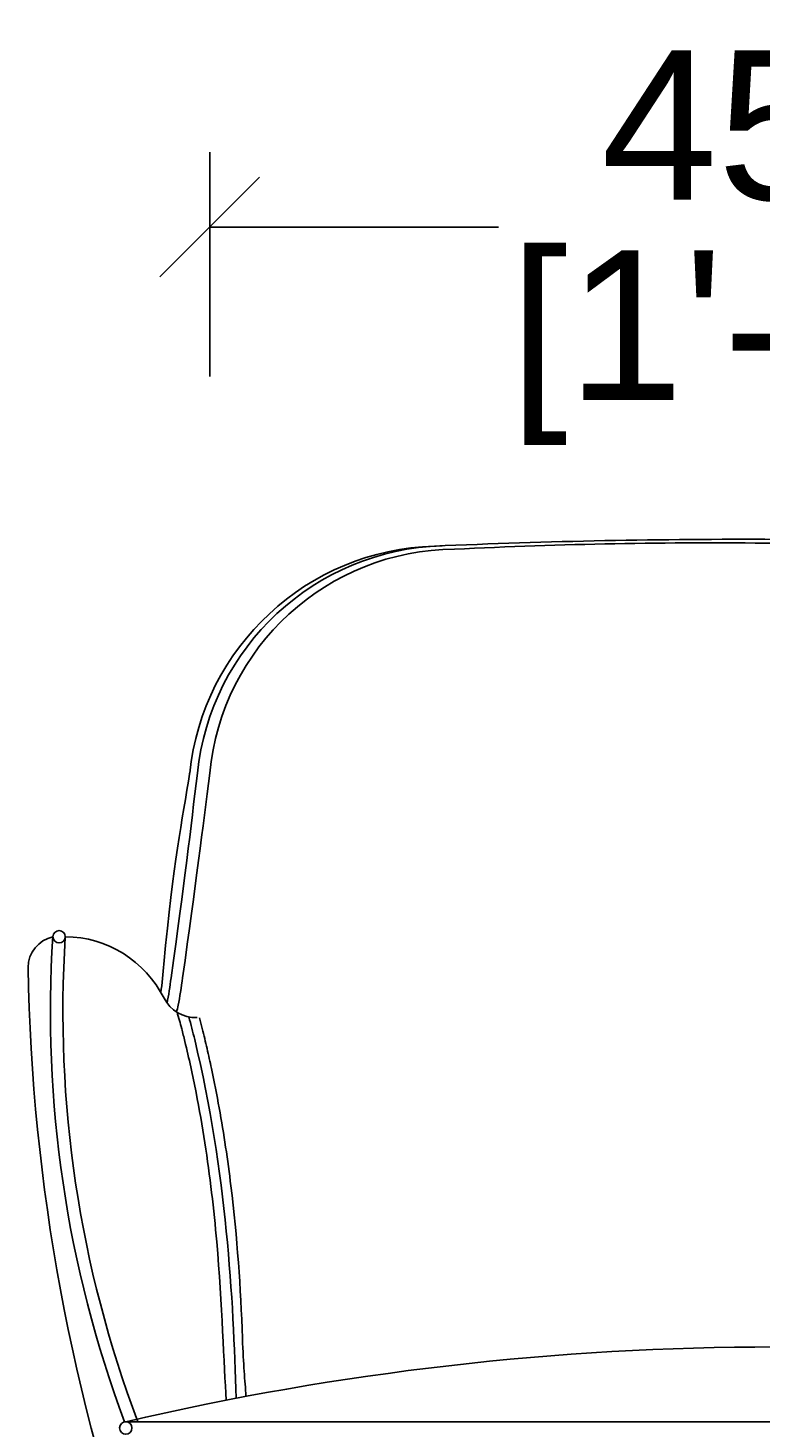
# Model space of a CAD drawing. Header units: centimetres. Extents: x -1 to 3462, y -8473 to -4832.
# Tile 8 of 18: x 487 to 781, y -6039 to -5477. Entities that reach past the tile are written whole.
import ezdxf

# ---------------------------------------------------------------- set-up
doc = ezdxf.new("R2010")
doc.units = ezdxf.units.CM
doc.layers.add('CC-DIMENSION', color=251, linetype='Continuous')
doc.layers.add('Livello 1', color=1, linetype='Continuous')
doc.styles.add('Cassina', font='arial.ttf')
doc.dimstyles.new('ABACO custom interiors_ass', dxfattribs={"dimtxt": 3, "dimasz": 2, "dimexe": 1.5, "dimexo": 2, "dimgap": 0.5, "dimtad": 0, "dimdec": 0, "dimzin": 0, "dimdsep": 46, "dimtxsty": 'Cassina', "dimblk": 'OBLIQUE', "dimcen": 1, "dimclrd": 256, "dimclre": 256, "dimclrt": 7, "dimadec": 0, "dimazin": 0, "dimtfac": 1, "dimtdec": 0, "dimtofl": 0, "dimtmove": 1, "dimatfit": 2, "dimldrblk": 'OBLIQUE', "dimfxl": 3, "dimfxlon": 1, "dimtolj": 1, "dimtzin": 0, "dimarcsym": 1})

# ---------------------------------------------------------------- blocks, each defined once
blk = doc.blocks.new('_Oblique')
at = {"color": 0, "linetype": 'ByBlock', "lineweight": -2}
blk.add_line((-0.5, -0.5), (0.5, 0.5), dxfattribs=at)
blk = doc.blocks.new('*D75')
at = {"layer": 'CC-DIMENSION', "lineweight": -2, "transparency": 16777216}
for p, q in [((559.77, -5617.11), (559.77, -5527.11)), ((1013.79, -5617.11), (1013.79, -5527.11)), ((559.77, -5557.11), (675.6, -5557.11)), ((1013.79, -5557.11), (897.95, -5557.11))]:
    blk.add_line(p, q, dxfattribs=at)
at = {"layer": 'Defpoints', "color": 0, "transparency": 16777216}
for p in [(1013.79, -5557.11), (559.77, -5776.35), (1013.79, -5776.35)]:
    blk.add_point(p, dxfattribs=at)
at = {"layer": 'CC-DIMENSION', "lineweight": -2, "transparency": 16777216, "xscale": 40, "yscale": 40, "zscale": 40, "rotation": 180}
blk.add_blockref('_Oblique', (559.77, -5557.11), dxfattribs=at)
at = {"layer": 'CC-DIMENSION', "lineweight": -2, "transparency": 16777216, "xscale": 40, "yscale": 40, "zscale": 40}
blk.add_blockref('_Oblique', (1013.79, -5557.11), dxfattribs=at)
at = {"layer": 'CC-DIMENSION', "color": 7, "transparency": 16777216, "char_height": 60, "attachment_point": 5, "style": 'Cassina'}
for s, insert in [('\\A1;454', (786.78, -5516.6)), ('\\A1;[1\'-6"]', (786.78, -5605.57))]:
    blk.add_mtext(s, dxfattribs=dict(at, insert=insert))

msp = doc.modelspace()

# ---------------------------------------------------------------- linework, layer by layer
at = {"layer": 'Livello 1'}
msp.add_line((526.03, -6036.62), (786.78, -6036.62), dxfattribs=at)
for points in [[(786.78, -5682.47, 0.012211), (649.92, -5685.17, 0.376145), (551.72, -5776.36)], [(554.77, -5776.35, -0.37554), (652.97, -5685.07)], [(658.01, -5686.44, -0.015695), (786.78, -5684.04)], [(496.77, -5842.02, 0.349793), (486.79, -5854.29, 0.082771), (533.91, -6109.12)]]:
    msp.add_lwpolyline(points, format="xyb", dxfattribs=at)
for centre in [(499.27, -5841.97), (526.03, -6039.12)]:
    msp.add_circle(centre, 2.5, dxfattribs=at)
for centre, radius, start, end in [((658.46, -5785.57), 99.12, 90.2615, 174.6628), ((965.92, -5872.09), 470.12, 176.3002, 200.4921), ((965.92, -5872.09), 465.12, 176.3002, 200.7165), ((501.46, -5886.6), 44.63, 26.5651, 89.6023), ((554.11, -5860.11), 14.31, 207.1921, 272.1307), ((786.78, -7154.8), 1148.18, 76.87368, 103.12632)]:
    msp.add_arc(centre, radius, start, end, dxfattribs=at)
for points, knots in [([(540.14, -5864.34), (540.59, -5860.88), (544.78, -5812.98), (548.66, -5795.89), (551.78, -5775.81)], [170.459234, 170.459234, 170.459234, 170.459234, 176.184268, 237.435609, 237.435609, 237.435609, 237.435609]), ([(542.62, -5868.64), (543.22, -5865.59), (549.3, -5822.45), (552.16, -5798.36), (554.77, -5776.31)], [168.785554, 168.785554, 168.785554, 168.785554, 176.275209, 257.273833, 257.273833, 257.273833, 257.273833]), ([(546.39, -5872.16), (546.66, -5871.31), (547.58, -5867.45), (553.89, -5822.62), (556.97, -5798.38), (559.77, -5776.35)], [165.629106, 165.629106, 165.629106, 165.629106, 168.122815, 176.275209, 257.28468, 257.28468, 257.28468, 257.28468]), ([(546.6, -5872.29), (547.28, -5874.42), (547.9, -5876.63), (548.93, -5880.56), (549.35, -5882.26), (550.59, -5887.41), (551.37, -5890.83), (552.85, -5897.65), (553.56, -5901.05), (555.55, -5911.22), (556.73, -5917.95), (559.85, -5938.06), (561.4, -5951.32), (564.7, -5989.38), (565.42, -6013.92), (566.39, -6027.97)], [36.124369, 36.124369, 36.124369, 36.124369, 42.743823, 42.743823, 47.713986, 47.713986, 57.654311, 57.654311, 67.594635, 67.594635, 87.475285, 87.475285, 127.236584, 127.236584, 202.497789, 202.497789, 202.497789, 202.497789]), ([(551.34, -5874.14), (552.21, -5877.13), (566.33, -5933.7), (569.19, -5987.13), (570.34, -6027.21)], [39.14616, 39.14616, 39.14616, 39.14616, 47.896428, 201.168768, 201.168768, 201.168768, 201.168768]), ([(555.59, -5874.47), (555.99, -5875.92), (556.37, -5877.37), (557.07, -5880.16), (557.4, -5881.51), (558.04, -5884.18), (558.35, -5885.52), (559.27, -5889.52), (559.86, -5892.18), (561.55, -5900.15), (562.59, -5905.43), (565.43, -5921.2), (566.98, -5931.62), (570.76, -5962.61), (572.14, -5982.93), (573.27, -6013.96), (573.86, -6019.85), (574.27, -6026.46)], [40.504977, 40.504977, 40.504977, 40.504977, 44.596446, 44.596446, 48.410231, 48.410231, 52.224016, 52.224016, 59.851585, 59.851585, 75.106724, 75.106724, 105.617003, 105.617003, 166.637559, 166.637559, 199.76131, 199.76131, 199.76131, 199.76131])]:
    msp.add_open_spline(points, degree=3, knots=knots, dxfattribs=at)

# ---------------------------------------------------------------- dimensions: what is measured, and where the dimension line sits
at = {"layer": 'CC-DIMENSION'}
dim = msp.add_linear_dim(base=(1013.79, -5557.11), p1=(559.77, -5776.35), p2=(1013.79, -5776.35), dimstyle='ABACO custom interiors_ass', override={"dimscale": 0, "dimpost": '\\X'}, dxfattribs=at)
dim.commit()
dim.dimension.update_dxf_attribs({"geometry": '*D75', "text_midpoint": (786.78, -5557.11)})

doc.saveas('drawing.dxf')
